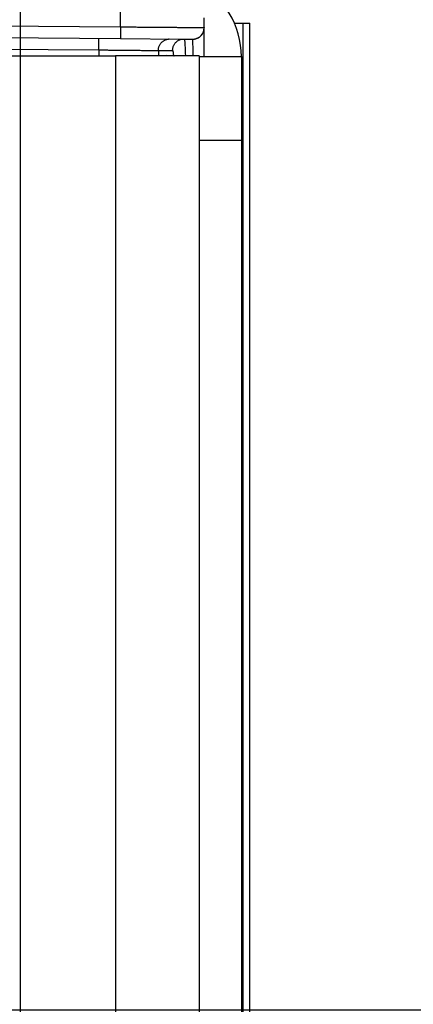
# Model space of a CAD drawing. Header units: inches. Extents: x 0 to 22, y 0 to 17.
# Tile 32 of 35: x 16.974 to 17.445, y 11.152 to 12.33. Entities that reach past the tile are written whole.
import ezdxf

# ---------------------------------------------------------------- set-up
doc = ezdxf.new("R2010")
doc.units = ezdxf.units.IN
doc.header["$LTSCALE"] = 1.21
doc.header["$MEASUREMENT"] = 0
doc.layers.get('0').update_dxf_attribs({"linetype": 'CONTINUOUS'})
doc.layers.add('DIMENSIONS', color=7, linetype='CONTINUOUS')
doc.styles.get("Standard").update_dxf_attribs({"font": 'txt', "width": 0.8})
doc.dimstyles.new('DIMSTYLE_1', dxfattribs={"dimtxt": 0.125, "dimasz": 0.18, "dimexe": 0.18, "dimexo": 0.0625, "dimgap": 0.09, "dimtad": 0, "dimtih": 1, "dimtoh": 1, "dimdec": 3, "dimzin": 4, "dimdsep": 46, "dimtxsty": 'STANDARD', "dimblk": '_FILLED', "dimblk1": '_FILLED', "dimblk2": '_FILLED', "dimcen": 0.09, "dimadec": 0, "dimazin": 0, "dimtp": 0.01, "dimtm": 0.01, "dimtfac": 1, "dimtdec": 3, "dimtofl": 0, "dimtmove": 0, "dimatfit": 3, "dimldrblk": '_FILLED', "dimfxl": 1, "dimtolj": 1, "dimtzin": 4, "dimarcsym": 0})

# ---------------------------------------------------------------- blocks, each defined once
blk = doc.blocks.new('_FILLED')
at = {"color": 0, "linetype": 'BYBLOCK'}
blk.add_solid([(0, 0), (-1, 0.1736), (-1, -0.1736)], dxfattribs=at)
blk = doc.blocks.new('*D5')
at = {"layer": 'DIMENSIONS', "color": 2, "linetype": 'CONTINUOUS'}
for p, q in [((17.1573, 12.4318), (18.2632, 12.4318)), ((18.1382, 12.4318), (18.1382, 11.9395)), ((18.1382, 11.1457), (18.1382, 11.6895)), ((16.9028, 11.1457), (18.2632, 11.1457))]:
    blk.add_line(p, q, dxfattribs=at)
at = {"layer": 'DIMENSIONS', "color": 2, "linetype": 'CONTINUOUS', "xscale": 0.18, "yscale": 0.18, "zscale": 0.18}
for p, rotation in [((18.1382, 12.4318), 90), ((18.1382, 11.1457), 270)]:
    blk.add_blockref('_FILLED', p, dxfattribs=dict(at, rotation=rotation))
at = {"layer": 'DIMENSIONS', "color": 2, "linetype": 'CONTINUOUS', "width": 0.8}
for s, p in [('[', (18.1007, 11.752)), (']', (18.7007, 11.752)), ('1.286', (17.4757, 11.752)), ('32.66', (18.2007, 11.752))]:
    blk.add_text(s, height=0.125, dxfattribs=at).set_placement(p)
blk = doc.blocks.new('*D8')
at = {"layer": 'DIMENSIONS', "color": 2, "linetype": 'CONTINUOUS'}
for p, q in [((16.5423, 11.0445), (16.5423, 12.9479)), ((16.9753, 11.0732), (16.9753, 12.9479)), ((16.5423, 12.8229), (16.1823, 12.8229)), ((16.9753, 12.8229), (17.3307, 12.8229))]:
    blk.add_line(p, q, dxfattribs=at)
at = {"layer": 'DIMENSIONS', "color": 2, "linetype": 'CONTINUOUS', "xscale": 0.18, "yscale": 0.18, "zscale": 0.18}
blk.add_blockref('_FILLED', (16.5423, 12.8229), dxfattribs=at)
at = {"layer": 'DIMENSIONS', "color": 2, "linetype": 'CONTINUOUS', "xscale": 0.18, "yscale": 0.18, "zscale": 0.18, "rotation": 180}
blk.add_blockref('_FILLED', (16.9753, 12.8229), dxfattribs=at)
at = {"layer": 'DIMENSIONS', "color": 2, "linetype": 'CONTINUOUS', "width": 0.8}
for s, p in [('.433', (17.3932, 12.7604)), ('[', (17.9182, 12.7604)), ('11', (18.0182, 12.7604)), (']', (18.2182, 12.7604))]:
    blk.add_text(s, height=0.125, dxfattribs=at).set_placement(p)

msp = doc.modelspace()

# ---------------------------------------------------------------- linework, layer by layer
at = {"color": 7, "linetype": 'CONTINUOUS'}
for p, q in [((17.0948, 12.3213), (17.0948, 12.4318)), ((17.1948, 12.2857), (17.1948, 12.3321)), ((16.3948, 12.3274), (17.0948, 12.3213)), ((17.0948, 12.3213), (17.0947, 12.3073)), ((17.2309, 12.3257), (17.2493, 12.3257)), ((17.2414, 9.0737), (17.2414, 12.3257)), ((17.2493, 9.0737), (17.2493, 12.3257)), ((16.3947, 12.3134), (17.0947, 12.3073)), ((17.0947, 12.3073), (17.166, 12.3067)), ((16.3986, 12.2996), (17.0688, 12.2937)), ((17.166, 12.3067), (17.1809, 12.3066)), ((17.1798, 12.3066), (17.1808, 12.3066)), ((17.1808, 12.3066), (17.181, 12.3066)), ((17.181, 12.3066), (17.1811, 12.3066)), ((17.1811, 12.3066), (17.1812, 12.3066)), ((17.1812, 12.3066), (17.1815, 12.3066)), ((16.3973, 12.2867), (17.0888, 12.2867)), ((17.0688, 12.2937), (17.0688, 12.2867)), ((17.0888, 12.2867), (17.0888, 9.1077)), ((17.1587, 12.2867), (17.0888, 12.2867)), ((17.14, 12.293), (17.1571, 12.2932)), ((17.14, 12.293), (17.14, 12.2867)), ((17.1492, 12.2867), (17.1492, 12.2869)), ((17.1587, 12.2868), (17.1492, 12.2869)), ((17.1561, 12.287), (17.1722, 12.287)), ((17.1888, 12.2868), (17.1587, 12.2867)), ((17.1887, 12.2868), (17.1587, 12.2868)), ((17.1587, 12.2868), (17.1588, 12.2868)), ((17.1888, 12.2868), (17.1888, 9.1078)), ((17.1893, 9.1137), (17.1893, 12.2857)), ((17.1893, 12.2857), (17.2393, 12.2857)), ((17.2393, 12.2857), (17.2393, 9.1137)), ((17.1893, 12.2269), (17.1888, 12.2269)), ((17.1893, 12.1857), (17.2393, 12.1857))]:
    msp.add_line(p, q, dxfattribs=at)
for points in [[(17.1823, 12.3066), (17.1826, 12.3067), (17.1829, 12.3067), (17.1833, 12.3067), (17.1836, 12.3068), (17.1839, 12.3069), (17.1843, 12.307), (17.1847, 12.3071), (17.185, 12.3072), (17.1854, 12.3073), (17.1858, 12.3074), (17.1862, 12.3076), (17.1866, 12.3077), (17.187, 12.3079), (17.1874, 12.3081), (17.1878, 12.3083), (17.1882, 12.3086), (17.1886, 12.3088), (17.189, 12.3091), (17.1895, 12.3094), (17.1899, 12.3098), (17.1903, 12.3101), (17.1907, 12.3105), (17.1911, 12.3109), (17.1915, 12.3113), (17.1918, 12.3118), (17.1922, 12.3122), (17.1925, 12.3127), (17.1929, 12.3133), (17.1932, 12.3138), (17.1935, 12.3144), (17.1937, 12.3149), (17.194, 12.3155), (17.1942, 12.3162), (17.1944, 12.3168), (17.1945, 12.3175), (17.1947, 12.3182), (17.1947, 12.3189), (17.1948, 12.3196), (17.1948, 12.3203)], [(17.1815, 12.3066), (17.1817, 12.3066), (17.1819, 12.3066), (17.1821, 12.3066), (17.1823, 12.3066)]]:
    msp.add_lwpolyline(points, dxfattribs=at)
for centre, radius, start, end in [((17.1393, 12.2857), 0.1, 0, 62.5384), ((17.181, 12.3203), 0.0138, 275.9181, 360)]:
    msp.add_arc(centre, radius, start, end, dxfattribs=at)
for points, knots in [([(17.0948, 12.3213), (17.0971, 12.3213), (17.1016, 12.3212), (17.1084, 12.3212), (17.1151, 12.3211), (17.1218, 12.3211), (17.1283, 12.321), (17.1346, 12.321), (17.1408, 12.3209), (17.1467, 12.3209), (17.1524, 12.3208), (17.1578, 12.3208), (17.163, 12.3207), (17.1678, 12.3207), (17.1723, 12.3206), (17.1764, 12.3206), (17.1801, 12.3206), (17.1835, 12.3205), (17.1864, 12.3205), (17.1889, 12.3205), (17.191, 12.3204), (17.1926, 12.3204), (17.1938, 12.3204), (17.1943, 12.3203), (17.1946, 12.3204)], [0, 0, 0, 0, 0.068428, 0.13654, 0.203998, 0.2705, 0.335733, 0.399384, 0.461178, 0.520825, 0.578045, 0.632566, 0.68414, 0.732523, 0.777489, 0.818834, 0.856363, 0.889903, 0.919302, 0.944415, 0.965132, 0.981351, 0.992992, 1, 1, 1, 1]), ([(17.0688, 12.2937), (17.0688, 12.2943), (17.0688, 12.2953), (17.0688, 12.2968), (17.0688, 12.2983), (17.0688, 12.2997), (17.0688, 12.301), (17.0688, 12.3023), (17.0688, 12.3034), (17.0688, 12.3045), (17.0688, 12.3054), (17.0688, 12.3061), (17.0687, 12.3067), (17.0687, 12.3071), (17.0687, 12.3073), (17.0687, 12.3075), (17.0687, 12.3075)], [0, 0, 0, 0, 0.112087, 0.222756, 0.330615, 0.43431, 0.532537, 0.624061, 0.707733, 0.782502, 0.847429, 0.9017, 0.944637, 0.975707, 0.994545, 1, 1, 1, 1]), ([(17.14, 12.293), (17.14, 12.2936), (17.14, 12.2946), (17.1403, 12.2961), (17.1407, 12.2976), (17.1413, 12.2991), (17.1421, 12.3004), (17.143, 12.3017), (17.144, 12.3028), (17.1452, 12.3039), (17.1465, 12.3048), (17.1478, 12.3055), (17.1493, 12.3061), (17.1508, 12.3065), (17.152, 12.3067), (17.1527, 12.3068), (17.1529, 12.3068)], [0, 0, 0, 0, 0.074744, 0.149487, 0.224228, 0.298965, 0.373698, 0.448427, 0.523151, 0.597869, 0.672583, 0.747292, 0.821997, 0.896699, 0.971399, 1, 1, 1, 1]), ([(17.1571, 12.2932), (17.1571, 12.2937), (17.1571, 12.2947), (17.1574, 12.2963), (17.1578, 12.2978), (17.1584, 12.2992), (17.1592, 12.3006), (17.1601, 12.3018), (17.1611, 12.303), (17.1623, 12.304), (17.1636, 12.3049), (17.1649, 12.3057), (17.1659, 12.306), (17.1664, 12.3062)], [0, 0, 0, 0, 0.09093, 0.181859, 0.272784, 0.363706, 0.454623, 0.545534, 0.636439, 0.727338, 0.81823, 0.909118, 1, 1, 1, 1]), ([(17.1664, 12.3062), (17.1669, 12.3064), (17.1674, 12.3065), (17.168, 12.3067), (17.168, 12.3067)], [0, 0, 0, 0, 0.915003, 1, 1, 1, 1]), ([(17.1711, 12.3066), (17.1712, 12.3064), (17.1713, 12.306), (17.1714, 12.305), (17.1715, 12.3036), (17.1717, 12.3018), (17.1718, 12.2996), (17.1719, 12.297), (17.1721, 12.2941), (17.1722, 12.2909), (17.1722, 12.2885), (17.1723, 12.2872), (17.1723, 12.287)], [0, 0, 0, 0, 0.026388, 0.078462, 0.150678, 0.242742, 0.354202, 0.484506, 0.632999, 0.798875, 0.981332, 1, 1, 1, 1]), ([(17.1809, 12.3066), (17.1809, 12.3063), (17.181, 12.306), (17.181, 12.3049), (17.181, 12.3035), (17.181, 12.3017), (17.181, 12.2995), (17.1811, 12.297), (17.1811, 12.2941), (17.1811, 12.2908), (17.1811, 12.2883), (17.1811, 12.287), (17.1811, 12.2868)], [0, 0, 0, 0, 0.027165, 0.078137, 0.149201, 0.240004, 0.350069, 0.478838, 0.625668, 0.789717, 0.970184, 1, 1, 1, 1]), ([(17.0688, 12.2937), (17.0705, 12.2937), (17.074, 12.2937), (17.0791, 12.2936), (17.0842, 12.2936), (17.0892, 12.2935), (17.0941, 12.2935), (17.0989, 12.2934), (17.1035, 12.2934), (17.108, 12.2933), (17.1122, 12.2933), (17.1162, 12.2933), (17.12, 12.2932), (17.1234, 12.2932), (17.1266, 12.2932), (17.1295, 12.2931), (17.132, 12.2931), (17.1342, 12.2931), (17.1361, 12.2931), (17.1376, 12.2931), (17.1387, 12.293), (17.1395, 12.293), (17.1398, 12.293), (17.14, 12.293)], [0, 0, 0, 0, 0.072712, 0.145139, 0.216874, 0.287514, 0.356678, 0.423978, 0.48903, 0.551503, 0.611039, 0.667326, 0.720057, 0.768941, 0.813722, 0.854159, 0.890019, 0.921119, 0.947274, 0.968343, 0.984207, 0.994777, 1, 1, 1, 1]), ([(17.1571, 12.2932), (17.1571, 12.2932), (17.1573, 12.2929), (17.1574, 12.2923), (17.1576, 12.2914), (17.1578, 12.2901), (17.1579, 12.2886), (17.158, 12.2876), (17.158, 12.287)], [0, 0, 0, 0, 0.040191, 0.132624, 0.281857, 0.487947, 0.750188, 1, 1, 1, 1])]:
    msp.add_open_spline(points, degree=3, knots=knots, dxfattribs=at)
msp.add_open_spline([(17.1946, 12.3204), (17.1947, 12.3204), (17.1948, 12.3204), (17.1948, 12.3203)], degree=3, dxfattribs=at)

# ---------------------------------------------------------------- dimensions: what is measured, and where the dimension line sits
at = {"layer": 'DIMENSIONS', "color": 2, "linetype": 'CONTINUOUS'}
dim = msp.add_linear_dim(base=(16.9753, 12.8229), p1=(16.5423, 11.0445), p2=(16.9753, 11.0732), dimstyle='DIMSTYLE_1', dxfattribs=at)
dim.commit()
dim.dimension.update_dxf_attribs({"geometry": '*D8', "text_midpoint": (17.8557, 12.8229), "dimtype": 160})
dim = msp.add_linear_dim(base=(18.1382, 12.4318), p1=(16.9028, 11.1457), p2=(17.1573, 12.4318), angle=90, dimstyle='DIMSTYLE_1', dxfattribs=at)
dim.commit()
dim.dimension.update_dxf_attribs({"geometry": '*D5', "text_midpoint": (18.1382, 11.8145), "dimtype": 160})

doc.saveas('drawing.dxf')
